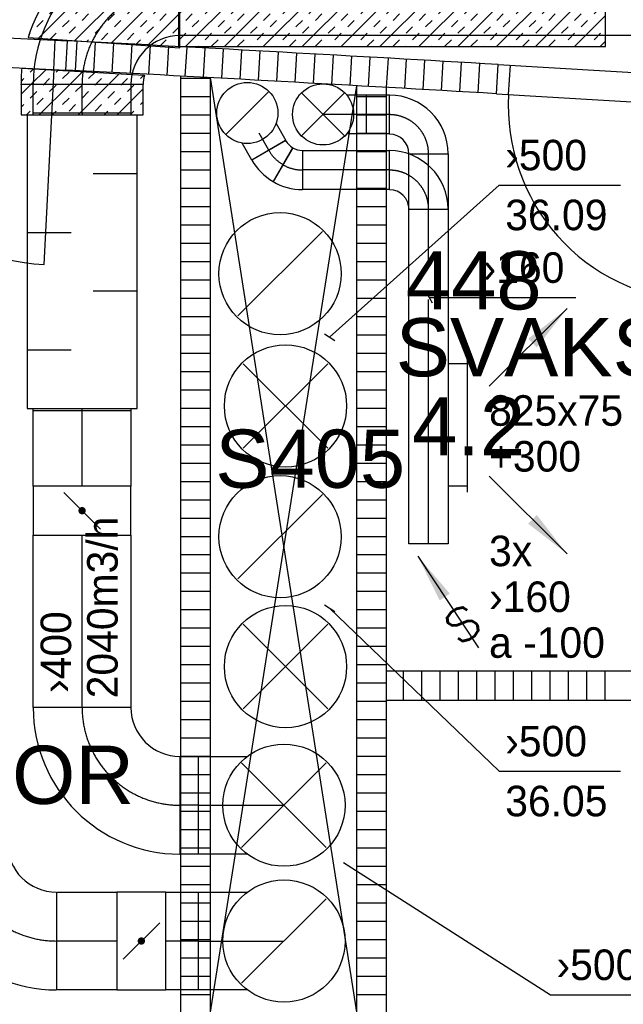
# Model space of a CAD drawing. Header units: millimetres. Extents: x 0 to 83130, y 0 to 53088.
# Tile 40 of 105: x 39705 to 42175, y 7985 to 12015. Entities that reach past the tile are written whole.
import ezdxf
from ezdxf.enums import TextEntityAlignment as Align

# ---------------------------------------------------------------- set-up
doc = ezdxf.new("R2010")
doc.units = ezdxf.units.MM
doc.header["$LTSCALE"] = 50
doc.header["$MEASUREMENT"] = 0
doc.header["$PDMODE"] = 1
doc.linetypes.add('2V-CENT', pattern=[23, 20, -1.5, 0, -1.5])
doc.layers.get('0').update_dxf_attribs({"linetype": 'CONTINUOUS'})
for name, color, linetype in [('20604A200D001$0$832 Rominfo', 7, 'CONTINUOUS'), ('20604A200D001$0$A24-HEL1', 251, 'CONTINUOUS'), ('20604A200D001$0$A24-HEL2', 251, 'CONTINUOUS'), ('20604A200D001$0$A24-SKR1', 251, 'CONTINUOUS'), ('V060-', 3, 'CONTINUOUS'), ('V061-', 1, 'CONTINUOUS'), ('V070-', 3, 'CONTINUOUS'), ('V071-', 1, 'CONTINUOUS'), ('xref', 7, 'CONTINUOUS')]:
    doc.layers.add(name, color=color, linetype=linetype)
doc.styles.add('20604A200D001$0$Arial', font='arial.ttf', dxfattribs={"height": 238.125})
doc.styles.add('FISO', font='fiso')
doc.styles.add('ISO', font='ISO')
doc.styles.add('SIMPLEX', font='SIMPLEX')

# ---------------------------------------------------------------- blocks, each defined once
blk = doc.blocks.new('C90', base_point=(16233, 22618))
at = {"color": 0, "linetype": 'ByBlock'}
blk.add_circle((16233, 22618), 0.5, dxfattribs=at)
blk = doc.blocks.new('FLC90', base_point=(0, 5))
at = {"color": 1}
blk.add_line((-0.3462, 4.6538), (0.3462, 5.3462), dxfattribs=at)
blk = doc.blocks.new('TLC90', base_point=(0, 4))
at = {"color": 1}
for p, q in [((-0.3462, 4.3462), (0.3462, 3.6538)), ((-0.3462, 3.6538), (0.3462, 4.3462))]:
    blk.add_line(p, q, dxfattribs=at)
blk = doc.blocks.new('CBOJ90_PB', base_point=(86107, 31352))
at = {"color": 0, "linetype": 'ByBlock'}
blk.add_arc((86106, 31353), 1, 270, 360, dxfattribs=at)
blk = doc.blocks.new('KBOJ90_PB', base_point=(86107, 31352))
at = {"color": 0, "linetype": 'ByBlock'}
for p, q in [((86106.5, 31353), (86107.5, 31353)), ((86106, 31352.5), (86106, 31351.5))]:
    blk.add_line(p, q, dxfattribs=at)
for radius in [1.5, 0.5]:
    blk.add_arc((86106, 31353), radius, 270, 360, dxfattribs=at)
blk = doc.blocks.new('3BOJ90_PB', base_point=(86107, 31352))
for p in [(86107, 31353), (86106, 31352)]:
    blk.add_point(p)
at = {"color": 1, "linetype": '2V-CENT'}
blk.add_blockref('CBOJ90_PB', (86107, 31352), dxfattribs=at)
at = {"color": 0, "linetype": 'ByBlock'}
blk.add_blockref('KBOJ90_PB', (86107, 31352), dxfattribs=at)
at = {"style": 'ISO', "flags": 3}
blk.add_attdef('0', (86107, 31352), '', height=1, dxfattribs=at)
blk = doc.blocks.new('CTXK_A', base_point=(16255, 22602.5))
at = {"color": 0, "linetype": 'ByBlock'}
blk.add_line((16255.5, 22602.5), (16255, 22602.5), dxfattribs=at)
blk = doc.blocks.new('KTXK_A', base_point=(16255, 22602.5))
at = {"color": 0, "linetype": 'ByBlock'}
for p, q in [((16255, 22603), (16255.5, 22603)), ((16255.5, 22603), (16255.5, 22602)), ((16255.5, 22602), (16255, 22602))]:
    blk.add_line(p, q, dxfattribs=at)
blk = doc.blocks.new('3TXK_A', base_point=(16255, 22602.5))
blk.add_point((16255.5, 22602.5))
at = {"color": 0, "linetype": 'ByBlock'}
blk.add_blockref('KTXK_A', (16255, 22602.5), dxfattribs=at)
at = {"color": 1, "linetype": '2V-CENT'}
blk.add_blockref('CTXK_A', (16255, 22602.5), dxfattribs=at)
at = {"style": 'ISO', "flags": 3}
blk.add_attdef('0', (16255, 22602.5), '', height=1, dxfattribs=at)
blk = doc.blocks.new('CTK_S', base_point=(16255, 22600))
at = {"color": 0, "linetype": 'ByBlock'}
blk.add_line((16255.5, 22600), (16255, 22600), dxfattribs=at)
blk = doc.blocks.new('KTK_S', base_point=(16255, 22600))
at = {"color": 0, "linetype": 'ByBlock'}
blk.add_circle((16255, 22600), 0.5, dxfattribs=at)
blk = doc.blocks.new('3TK_S', base_point=(16255, 22600))
at = {"color": 0, "linetype": 'ByBlock'}
blk.add_blockref('KTK_S', (16255, 22600), dxfattribs=at)
at = {"color": 1, "linetype": '2V-CENT'}
blk.add_blockref('CTK_S', (16255, 22600), dxfattribs=at)
at = {"style": 'ISO', "flags": 3}
blk.add_attdef('0', (16255, 22600), '', height=1, dxfattribs=at)
blk = doc.blocks.new('V420', base_point=(455, 404.5))
blk.add_line((455, 404.5), (464, 404.5))
blk.add_solid([(455, 404.5), (459, 405), (459, 404)])
blk = doc.blocks.new('V421', base_point=(455.5, 404.5))
at = {"rotation": 180}
blk.add_blockref('V420', (464.5, 404.5), dxfattribs=at)
blk = doc.blocks.new('V422', base_point=(16230, 22585))
blk.add_blockref('V420', (16230, 22585))
at = {"style": 'SIMPLEX'}
blk.add_text('s', height=4, rotation=90, dxfattribs=at).set_placement((16238, 22585), align=Align.CENTER)
blk = doc.blocks.new('KSP_P', base_point=(16239.5, 22597.5))
at = {"color": 0, "linetype": 'ByBlock'}
for p, q in [((16240, 22598), (16239, 22598)), ((16239, 22598), (16239, 22597)), ((16240, 22597), (16240, 22598)), ((16239, 22597), (16240, 22597))]:
    blk.add_line(p, q, dxfattribs=at)
blk = doc.blocks.new('2SP_P', base_point=(16239.5, 22597.5))
for p in [(16239, 22597.5), (16240, 22597.5)]:
    blk.add_point(p)
at = {"color": 0, "linetype": 'ByBlock'}
blk.add_blockref('KSP_P', (16239.5, 22597.5), dxfattribs=at)
at = {"style": 'SIMPLEX', "flags": 3}
blk.add_attdef('0', (16239.5, 22597.5), '', height=1, dxfattribs=at)
blk = doc.blocks.new('SPJALL', base_point=(16229, 22594))
at = {"color": 1}
blk.add_line((16228.625, 22593.625), (16229.375, 22594.375), dxfattribs=at)
at = {"color": 1, "const_width": 0.075}
blk.add_lwpolyline([(16229, 22594.0375, -1), (16229, 22593.9625, -1), (16229, 22594.0375, -1)], format="xyb", dxfattribs=at)
blk = doc.blocks.new('K1A', base_point=(16237, 22591.5))
at = {"color": 0, "linetype": 'ByBlock'}
blk.add_line((16237, 22592), (16237, 22591), dxfattribs=at)
blk = doc.blocks.new('21A', base_point=(16237, 22591.5))
blk.add_point((16237, 22591.5))
at = {"color": 0, "linetype": 'ByBlock'}
blk.add_blockref('K1A', (16237, 22591.5), dxfattribs=at)
at = {"style": 'SIMPLEX', "flags": 3}
blk.add_attdef('0', (16237, 22591.5), '', height=1, dxfattribs=at)
blk = doc.blocks.new('LD_P')
for p, q in [((-0.5, 0.5), (-0.5, -0.5)), ((0.5, 0.5), (-0.5, 0.5)), ((0.5, -0.5), (0.5, 0.5)), ((-0.5, -0.5), (0.5, -0.5))]:
    blk.add_line(p, q)
at = {"color": 1}
for p, q in [((-0.3, 0.5), (-0.3, 0.1)), ((0.1, 0.5), (0.1, 0.1)), ((-0.1, -0.5), (-0.1, -0.1)), ((0.3, -0.5), (0.3, -0.1))]:
    blk.add_line(p, q, dxfattribs=at)
blk = doc.blocks.new('C3A', base_point=(16246, 22590.5))
at = {"color": 0, "linetype": 'ByBlock'}
blk.add_line((16247, 22590.5), (16246, 22590.5), dxfattribs=at)
blk = doc.blocks.new('K3A', base_point=(16246, 22590.5))
at = {"color": 0, "linetype": 'ByBlock'}
for p, q in [((16246, 22591), (16247, 22591)), ((16247, 22591), (16247, 22590)), ((16247, 22590), (16246, 22590))]:
    blk.add_line(p, q, dxfattribs=at)
blk = doc.blocks.new('33A', base_point=(16246, 22590.5))
blk.add_point((16247, 22590.5))
at = {"color": 0, "linetype": 'ByBlock'}
blk.add_blockref('K3A', (16246, 22590.5), dxfattribs=at)
at = {"color": 1, "linetype": '2V-CENT'}
blk.add_blockref('C3A', (16246, 22590.5), dxfattribs=at)
at = {"style": 'SIMPLEX', "flags": 3}
blk.add_attdef('0', (16246, 22590.5), '', height=1, dxfattribs=at)
blk = doc.blocks.new('CBOJ30_P', base_point=(16231.268, 22619))
at = {"color": 0, "linetype": 'ByBlock'}
blk.add_arc((16231, 22620), 1, 270, 300, dxfattribs=at)
blk = doc.blocks.new('KBOJ30_P', base_point=(16231.268, 22619))
at = {"color": 0, "linetype": 'ByBlock'}
for p, q in [((16231.25, 22619.567), (16231.75, 22618.701)), ((16231, 22619.5), (16231, 22618.5))]:
    blk.add_line(p, q, dxfattribs=at)
for radius in [0.5, 1.5]:
    blk.add_arc((16231, 22620), radius, 270, 300, dxfattribs=at)
blk = doc.blocks.new('3BOJ30_P', base_point=(16231.268, 22619))
for p in [(16231.5, 22619.134), (16231, 22619)]:
    blk.add_point(p)
at = {"color": 0, "linetype": 'ByBlock'}
blk.add_blockref('KBOJ30_P', (16231.268, 22619), dxfattribs=at)
at = {"color": 1, "linetype": '2V-CENT'}
blk.add_blockref('CBOJ30_P', (16231.268, 22619), dxfattribs=at)
at = {"style": 'ISO', "flags": 3}
blk.add_attdef('0', (16231.268, 22619), '', height=1, dxfattribs=at)
blk = doc.blocks.new('*X202')
at = {"color": 0}
for p, q in [((39781.7, 11939.4), (40228.1, 12385.8)), ((40252.1, 12356.7), (40278.6, 12383.2)), ((40331.6, 12383.2), (40347.7, 12399.3)), ((39930.5, 11929.1), (40360.6, 12359.2)), ((40146, 12356.7), (40155.6, 12366.3)), ((40278.6, 12330.2), (40305.1, 12356.7)), ((40013.4, 12277.1), (40039.9, 12303.7)), ((40093, 12303.7), (40119.5, 12330.2)), ((40199, 12303.7), (40225.5, 12330.2)), ((40225.5, 12277.1), (40252.1, 12303.7)), ((40331.6, 12277.1), (40358.1, 12303.7)), ((40039.9, 12250.6), (40066.4, 12277.1)), ((40146, 12250.6), (40172.5, 12277.1)), ((40358.1, 12250.6), (40360.6, 12253.1)), ((39960.4, 12224.1), (39986.9, 12250.6)), ((39986.9, 12197.6), (40013.4, 12224.1)), ((40093, 12197.6), (40119.5, 12224.1)), ((40172.5, 12224.1), (40199, 12250.6)), ((40278.6, 12224.1), (40305.1, 12250.6)), ((40305.1, 12197.6), (40331.6, 12224.1)), ((39907.3, 12171.1), (39933.9, 12197.6)), ((39933.9, 12144.6), (39960.4, 12171.1)), ((40039.9, 12144.6), (40066.4, 12171.1)), ((40079.4, 11918.8), (40360.6, 12200.1)), ((40119.5, 12171.1), (40146, 12197.6)), ((40225.5, 12171.1), (40252.1, 12197.6)), ((40252.1, 12144.6), (40278.6, 12171.1)), ((39854.3, 12118), (39880.8, 12144.6)), ((40066.4, 12118), (40093, 12144.6)), ((40172.5, 12118), (40199, 12144.6)), ((40358.1, 12144.6), (40360.6, 12147)), ((39801.3, 12065), (39827.8, 12091.5)), ((39880.8, 12091.5), (39907.3, 12118)), ((39986.9, 12091.5), (40013.4, 12118)), ((40013.4, 12065), (40039.9, 12091.5)), ((40119.5, 12065), (40146, 12091.5)), ((40199, 12091.5), (40225.5, 12118)), ((40305.1, 12091.5), (40331.6, 12118)), ((40331.6, 12065), (40358.1, 12091.5)), ((39827.8, 12038.5), (39854.3, 12065)), ((39933.9, 12038.5), (39960.4, 12065)), ((40146, 12038.5), (40172.5, 12065)), ((40252.1, 12038.5), (40278.6, 12065)), ((39774.8, 11985.5), (39801.3, 12012)), ((39880.8, 11985.5), (39907.3, 12012)), ((39960.4, 12012), (39986.9, 12038.5)), ((40066.4, 12012), (40093, 12038.5)), ((40093, 11985.5), (40119.5, 12012)), ((40199, 11985.5), (40225.5, 12012)), ((40228.2, 11908.6), (40360.6, 12041)), ((40278.6, 12012), (40305.1, 12038.5)), ((39907.3, 11958.9), (39933.9, 11985.5)), ((40013.4, 11958.9), (40039.9, 11985.5)), ((40225.5, 11958.9), (40252.1, 11985.5)), ((40331.6, 11958.9), (40358.1, 11985.5)), ((39743.8, 11954.5), (39748.2, 11958.9)), ((39831.3, 11935.9), (39854.3, 11958.9)), ((39980.1, 11925.7), (39986.9, 11932.4)), ((40039.9, 11932.4), (40066.4, 11958.9)), ((40146, 11932.4), (40172.5, 11958.9)), ((40178.6, 11912), (40199, 11932.4)), ((40278.6, 11905.9), (40305.1, 11932.4)), ((40358.1, 11932.4), (40360.6, 11934.9)), ((40327.4, 11901.7), (40331.6, 11905.9))]:
    blk.add_line(p, q, dxfattribs=at)
blk = doc.blocks.new('*X203')
at = {"color": 0}
for p, q in [((39748.2, 11799.8), (39761.4, 11813)), ((39750.9, 11749.5), (39811.6, 11810.1)), ((39710.7, 11762.3), (39721.7, 11773.3)), ((39803.9, 11749.5), (39827.8, 11773.3)), ((39854.3, 11799.8), (39861.8, 11807.3)), ((39880.8, 11773.3), (39907.3, 11799.8)), ((39910, 11749.5), (39962.2, 11801.6)), ((39986.9, 11773.3), (40012.4, 11798.8)), ((40016, 11749.5), (40039.9, 11773.3)), ((40069.1, 11749.5), (40112.8, 11793.1)), ((40122.1, 11749.5), (40146, 11773.3)), ((40199, 11773.3), (40213.2, 11787.5))]:
    blk.add_line(p, q, dxfattribs=at)
blk = doc.blocks.new('*X204')
at = {"color": 0}
for p, q in [((39710.7, 11709.3), (39750.9, 11749.5)), ((39785.6, 11625.1), (39910, 11749.5)), ((39801.3, 11746.8), (39803.9, 11749.5)), ((39827.8, 11720.3), (39854.3, 11746.8)), ((39933.9, 11720.3), (39960.4, 11746.8)), ((39944.7, 11625.1), (40069.1, 11749.5)), ((40013.4, 11746.8), (40016, 11749.5)), ((40103.8, 11625.1), (40210.6, 11731.9)), ((40119.5, 11746.8), (40122.1, 11749.5)), ((40146, 11720.3), (40172.5, 11746.8)), ((39748.2, 11693.8), (39774.8, 11720.3)), ((39774.8, 11667.3), (39801.3, 11693.8)), ((39880.8, 11667.3), (39907.3, 11693.8)), ((39960.4, 11693.8), (39986.9, 11720.3)), ((40066.4, 11693.8), (40093, 11720.3)), ((40093, 11667.3), (40119.5, 11693.8)), ((39710.7, 11656.3), (39721.7, 11667.3)), ((39907.3, 11640.7), (39933.9, 11667.3)), ((40013.4, 11640.7), (40039.9, 11667.3)), ((40199, 11667.3), (40210.6, 11678.8)), ((39732.6, 11625.1), (39748.2, 11640.7)), ((39838.7, 11625.1), (39854.3, 11640.7)), ((40050.8, 11625.1), (40066.4, 11640.7)), ((40156.9, 11625.1), (40172.5, 11640.7))]:
    blk.add_line(p, q, dxfattribs=at)
blk = doc.blocks.new('*X205')
at = {"color": 0}
for p, q in [((40355.4, 12035.7), (40713.7, 12394)), ((40355.4, 12194.8), (40554.6, 12394)), ((40355.4, 12353.9), (40395.5, 12394)), ((40383.6, 11904.9), (40872.8, 12394)), ((40437.7, 12383.2), (40448.5, 12394)), ((40464.2, 12356.7), (40490.7, 12383.2)), ((40542.7, 11904.9), (41031.9, 12394)), ((40570.3, 12356.7), (40596.8, 12383.2)), ((40649.8, 12383.2), (40660.6, 12394)), ((40701.8, 11904.9), (41191, 12394)), ((40755.9, 12383.2), (40766.7, 12394)), ((40782.4, 12356.7), (40808.9, 12383.2)), ((40860.9, 11904.9), (41350.1, 12394)), ((40888.4, 12356.7), (40915, 12383.2)), ((40968, 12383.2), (40978.8, 12394)), ((41020, 11904.9), (41509.2, 12394)), ((41074.1, 12383.2), (41084.9, 12394)), ((41100.6, 12356.7), (41127.1, 12383.2)), ((41179.1, 11904.9), (41668.3, 12394)), ((41206.6, 12356.7), (41233.2, 12383.2)), ((41286.2, 12383.2), (41297, 12394)), ((41338.2, 11904.9), (41827.4, 12394)), ((41392.3, 12383.2), (41403.1, 12394)), ((41418.8, 12356.7), (41445.3, 12383.2)), ((41497.3, 11904.9), (41986.4, 12394)), ((41524.8, 12356.7), (41551.4, 12383.2)), ((41604.4, 12383.2), (41615.2, 12394)), ((41710.5, 12383.2), (41721.3, 12394)), ((41737, 12356.7), (41763.5, 12383.2)), ((41843, 12356.7), (41869.6, 12383.2)), ((41922.6, 12383.2), (41933.4, 12394)), ((42028.7, 12383.2), (42039.5, 12394)), ((42055.2, 12356.7), (42081.7, 12383.2)), ((40384.6, 12330.2), (40411.2, 12356.7)), ((40596.8, 12330.2), (40623.3, 12356.7)), ((40702.8, 12330.2), (40729.4, 12356.7)), ((40915, 12330.2), (40941.5, 12356.7)), ((41021, 12330.2), (41047.5, 12356.7)), ((41233.2, 12330.2), (41259.7, 12356.7)), ((41339.2, 12330.2), (41365.7, 12356.7)), ((41551.4, 12330.2), (41577.9, 12356.7)), ((41656.4, 11904.9), (42102.1, 12350.6)), ((41657.4, 12330.2), (41683.9, 12356.7)), ((41869.6, 12330.2), (41896.1, 12356.7)), ((41975.6, 12330.2), (42002.1, 12356.7)), ((40355.4, 12300.9), (40358.1, 12303.7)), ((40411.2, 12303.7), (40437.7, 12330.2)), ((40517.2, 12303.7), (40543.7, 12330.2)), ((40543.7, 12277.1), (40570.3, 12303.7)), ((40649.8, 12277.1), (40676.3, 12303.7)), ((40729.4, 12303.7), (40755.9, 12330.2)), ((40835.4, 12303.7), (40861.9, 12330.2)), ((40861.9, 12277.1), (40888.4, 12303.7)), ((40968, 12277.1), (40994.5, 12303.7)), ((41047.5, 12303.7), (41074.1, 12330.2)), ((41153.6, 12303.7), (41180.1, 12330.2)), ((41180.1, 12277.1), (41206.6, 12303.7)), ((41286.2, 12277.1), (41312.7, 12303.7)), ((41365.7, 12303.7), (41392.3, 12330.2)), ((41471.8, 12303.7), (41498.3, 12330.2)), ((41498.3, 12277.1), (41524.8, 12303.7)), ((41604.4, 12277.1), (41630.9, 12303.7)), ((41683.9, 12303.7), (41710.5, 12330.2)), ((41790, 12303.7), (41816.5, 12330.2)), ((41816.5, 12277.1), (41843, 12303.7)), ((41922.6, 12277.1), (41949.1, 12303.7)), ((42002.1, 12303.7), (42028.7, 12330.2)), ((40358.1, 12250.6), (40384.6, 12277.1)), ((40464.2, 12250.6), (40490.7, 12277.1)), ((40676.3, 12250.6), (40702.8, 12277.1)), ((40782.4, 12250.6), (40808.9, 12277.1)), ((40994.5, 12250.6), (41021, 12277.1)), ((41100.6, 12250.6), (41127.1, 12277.1)), ((41312.7, 12250.6), (41339.2, 12277.1)), ((41418.8, 12250.6), (41445.3, 12277.1)), ((41630.9, 12250.6), (41657.4, 12277.1)), ((41737, 12250.6), (41763.5, 12277.1)), ((41949.1, 12250.6), (41975.6, 12277.1)), ((42055.2, 12250.6), (42081.7, 12277.1)), ((40411.2, 12197.6), (40437.7, 12224.1)), ((40490.7, 12224.1), (40517.2, 12250.6)), ((40596.8, 12224.1), (40623.3, 12250.6)), ((40623.3, 12197.6), (40649.8, 12224.1)), ((40729.4, 12197.6), (40755.9, 12224.1)), ((40808.9, 12224.1), (40835.4, 12250.6)), ((40915, 12224.1), (40941.5, 12250.6)), ((40941.5, 12197.6), (40968, 12224.1)), ((41047.5, 12197.6), (41074.1, 12224.1)), ((41127.1, 12224.1), (41153.6, 12250.6)), ((41233.2, 12224.1), (41259.7, 12250.6)), ((41259.7, 12197.6), (41286.2, 12224.1)), ((41365.7, 12197.6), (41392.3, 12224.1)), ((41445.3, 12224.1), (41471.8, 12250.6)), ((41551.4, 12224.1), (41577.9, 12250.6)), ((41577.9, 12197.6), (41604.4, 12224.1)), ((41683.9, 12197.6), (41710.5, 12224.1)), ((41763.5, 12224.1), (41790, 12250.6)), ((41869.6, 12224.1), (41896.1, 12250.6)), ((41896.1, 12197.6), (41922.6, 12224.1)), ((42002.1, 12197.6), (42028.7, 12224.1)), ((42081.7, 12224.1), (42102.1, 12244.5)), ((40358.1, 12144.6), (40384.6, 12171.1)), ((40437.7, 12171.1), (40464.2, 12197.6)), ((40543.7, 12171.1), (40570.3, 12197.6)), ((40570.3, 12144.6), (40596.8, 12171.1)), ((40676.3, 12144.6), (40702.8, 12171.1)), ((40755.9, 12171.1), (40782.4, 12197.6)), ((40861.9, 12171.1), (40888.4, 12197.6)), ((40888.4, 12144.6), (40915, 12171.1)), ((40994.5, 12144.6), (41021, 12171.1)), ((41074.1, 12171.1), (41100.6, 12197.6)), ((41180.1, 12171.1), (41206.6, 12197.6)), ((41206.6, 12144.6), (41233.2, 12171.1)), ((41312.7, 12144.6), (41339.2, 12171.1)), ((41392.3, 12171.1), (41418.8, 12197.6)), ((41498.3, 12171.1), (41524.8, 12197.6)), ((41524.8, 12144.6), (41551.4, 12171.1)), ((41630.9, 12144.6), (41657.4, 12171.1)), ((41710.5, 12171.1), (41737, 12197.6)), ((41815.5, 11904.9), (42102.1, 12191.5)), ((41816.5, 12171.1), (41843, 12197.6)), ((41843, 12144.6), (41869.6, 12171.1)), ((41949.1, 12144.6), (41975.6, 12171.1)), ((42028.7, 12171.1), (42055.2, 12197.6)), ((40384.6, 12118), (40411.2, 12144.6)), ((40490.7, 12118), (40517.2, 12144.6)), ((40702.8, 12118), (40729.4, 12144.6)), ((40808.9, 12118), (40835.4, 12144.6)), ((41021, 12118), (41047.5, 12144.6)), ((41127.1, 12118), (41153.6, 12144.6)), ((41339.2, 12118), (41365.7, 12144.6)), ((41445.3, 12118), (41471.8, 12144.6)), ((41657.4, 12118), (41683.9, 12144.6)), ((41763.5, 12118), (41790, 12144.6)), ((41975.6, 12118), (42002.1, 12144.6)), ((42081.7, 12118), (42102.1, 12138.4)), ((40355.4, 12088.8), (40358.1, 12091.5)), ((40437.7, 12065), (40464.2, 12091.5)), ((40517.2, 12091.5), (40543.7, 12118)), ((40623.3, 12091.5), (40649.8, 12118)), ((40649.8, 12065), (40676.3, 12091.5)), ((40755.9, 12065), (40782.4, 12091.5)), ((40835.4, 12091.5), (40861.9, 12118)), ((40941.5, 12091.5), (40968, 12118)), ((40968, 12065), (40994.5, 12091.5)), ((41074.1, 12065), (41100.6, 12091.5)), ((41153.6, 12091.5), (41180.1, 12118)), ((41259.7, 12091.5), (41286.2, 12118)), ((41286.2, 12065), (41312.7, 12091.5)), ((41392.3, 12065), (41418.8, 12091.5)), ((41471.8, 12091.5), (41498.3, 12118)), ((41577.9, 12091.5), (41604.4, 12118)), ((41604.4, 12065), (41630.9, 12091.5)), ((41710.5, 12065), (41737, 12091.5)), ((41790, 12091.5), (41816.5, 12118)), ((41896.1, 12091.5), (41922.6, 12118)), ((41922.6, 12065), (41949.1, 12091.5)), ((42028.7, 12065), (42055.2, 12091.5)), ((40464.2, 12038.5), (40490.7, 12065)), ((40570.3, 12038.5), (40596.8, 12065)), ((40782.4, 12038.5), (40808.9, 12065)), ((40888.4, 12038.5), (40915, 12065)), ((41100.6, 12038.5), (41127.1, 12065)), ((41206.6, 12038.5), (41233.2, 12065)), ((41418.8, 12038.5), (41445.3, 12065)), ((41524.8, 12038.5), (41551.4, 12065)), ((41737, 12038.5), (41763.5, 12065)), ((41843, 12038.5), (41869.6, 12065)), ((42055.2, 12038.5), (42081.7, 12065)), ((40384.6, 12012), (40411.2, 12038.5)), ((40411.2, 11985.5), (40437.7, 12012)), ((40517.2, 11985.5), (40543.7, 12012)), ((40596.8, 12012), (40623.3, 12038.5)), ((40702.8, 12012), (40729.4, 12038.5)), ((40729.4, 11985.5), (40755.9, 12012)), ((40835.4, 11985.5), (40861.9, 12012)), ((40915, 12012), (40941.5, 12038.5)), ((41021, 12012), (41047.5, 12038.5)), ((41047.5, 11985.5), (41074.1, 12012)), ((41153.6, 11985.5), (41180.1, 12012)), ((41233.2, 12012), (41259.7, 12038.5)), ((41339.2, 12012), (41365.7, 12038.5)), ((41365.7, 11985.5), (41392.3, 12012)), ((41471.8, 11985.5), (41498.3, 12012)), ((41551.4, 12012), (41577.9, 12038.5)), ((41657.4, 12012), (41683.9, 12038.5)), ((41683.9, 11985.5), (41710.5, 12012)), ((41790, 11985.5), (41816.5, 12012)), ((41869.6, 12012), (41896.1, 12038.5)), ((41974.6, 11904.9), (42102.1, 12032.4)), ((41975.6, 12012), (42002.1, 12038.5)), ((42002.1, 11985.5), (42028.7, 12012)), ((40355.4, 11982.7), (40358.1, 11985.5)), ((40543.7, 11958.9), (40570.3, 11985.5)), ((40649.8, 11958.9), (40676.3, 11985.5)), ((40861.9, 11958.9), (40888.4, 11985.5)), ((40968, 11958.9), (40994.5, 11985.5)), ((41180.1, 11958.9), (41206.6, 11985.5)), ((41286.2, 11958.9), (41312.7, 11985.5)), ((41498.3, 11958.9), (41524.8, 11985.5)), ((41604.4, 11958.9), (41630.9, 11985.5)), ((41816.5, 11958.9), (41843, 11985.5)), ((41922.6, 11958.9), (41949.1, 11985.5)), ((40358.1, 11932.4), (40384.6, 11958.9)), ((40464.2, 11932.4), (40490.7, 11958.9)), ((40490.7, 11905.9), (40517.2, 11932.4)), ((40596.8, 11905.9), (40623.3, 11932.4)), ((40676.3, 11932.4), (40702.8, 11958.9)), ((40782.4, 11932.4), (40808.9, 11958.9)), ((40808.9, 11905.9), (40835.4, 11932.4)), ((40915, 11905.9), (40941.5, 11932.4)), ((40994.5, 11932.4), (41021, 11958.9)), ((41100.6, 11932.4), (41127.1, 11958.9)), ((41127.1, 11905.9), (41153.6, 11932.4)), ((41233.2, 11905.9), (41259.7, 11932.4)), ((41312.7, 11932.4), (41339.2, 11958.9)), ((41418.8, 11932.4), (41445.3, 11958.9)), ((41445.3, 11905.9), (41471.8, 11932.4)), ((41551.4, 11905.9), (41577.9, 11932.4)), ((41630.9, 11932.4), (41657.4, 11958.9)), ((41737, 11932.4), (41763.5, 11958.9)), ((41763.5, 11905.9), (41790, 11932.4)), ((41869.6, 11905.9), (41896.1, 11932.4)), ((41949.1, 11932.4), (41975.6, 11958.9)), ((42055.2, 11932.4), (42081.7, 11958.9)), ((40436.7, 11904.9), (40437.7, 11905.9)), ((40648.8, 11904.9), (40649.8, 11905.9)), ((40754.9, 11904.9), (40755.9, 11905.9)), ((40967, 11904.9), (40968, 11905.9)), ((41073.1, 11904.9), (41074.1, 11905.9)), ((41285.2, 11904.9), (41286.2, 11905.9)), ((41391.3, 11904.9), (41392.3, 11905.9)), ((41603.4, 11904.9), (41604.4, 11905.9)), ((41709.5, 11904.9), (41710.5, 11905.9)), ((41921.6, 11904.9), (41922.6, 11905.9)), ((42027.6, 11904.9), (42028.7, 11905.9)), ((42081.7, 11905.9), (42102.1, 11926.3))]:
    blk.add_line(p, q, dxfattribs=at)
blk = doc.blocks.new('20604A200D001')
at = {"layer": '20604A200D001$0$A24-HEL1', "color": 7}
for points in [[(54471.4, 9642.9), (55370.2, 9597.8)], [(55314.3, 9480.5), (55320.3, 9600.3)], [(54465.4, 9523.1), (55364.2, 9478)], [(55314.3, 9480.5), (55274.2, 8681.5)], [(57132.6, 9500.8), (58030.9, 9446.9)], [(57175.3, 9378), (57182.5, 9497.8)], [(55954.5, 9446.8), (56554.5, 5613.7)], [(55954.5, 5613.7), (56554.5, 9413.7)], [(57125.4, 9381), (58023.8, 9327.1)]]:
    blk.add_lwpolyline(points, dxfattribs=at)
for centre, start, end in [((55314.3, 9480.5), 177.13, 267.1298), ((57973.9, 9330.1), 176.5674, 266.5676)]:
    blk.add_arc(centre, 800, start, end, dxfattribs=at)
at = {"layer": '20604A200D001$0$A24-HEL2', "color": 7}
for points in [[(55364.2, 9478), (55370.4, 9597.8)], [(57125.4, 9381), (57132.4, 9500.8)], [(55834.5, 5493.7), (55834.5, 9453.2)], [(55954.5, 9446.8), (55954.5, 5613.7)], [(56554.5, 4443), (56554.5, 9413.7)], [(56674.5, 9406.9), (56674.5, 4443)], [(58474.5, 7018), (56674.5, 7018)], [(58594.5, 6898), (56674.5, 6898)]]:
    blk.add_lwpolyline(points, dxfattribs=at)
for centre, radius, start, end in [((41330.9, -261451.5), 271412.7, 86.662383, 87.034894), ((41332.5, -261421.9), 271263.1, 86.662365, 87.034916)]:
    blk.add_arc(centre, radius, start, end, dxfattribs=at)
at = {"layer": '20604A200D001$0$A24-SKR1', "color": 7}
for points in [[(55403, 9476), (55410, 9595.8)], [(55477.9, 9472.1), (55484.9, 9591.9)], [(55552.8, 9468.2), (55559.8, 9588)], [(55627.7, 9464.2), (55634.7, 9584)], [(55702.6, 9460.3), (55709.6, 9580.1)], [(55777.5, 9456.3), (55784.5, 9576.1)], [(55852.4, 9452.3), (55859.4, 9572.1)], [(55927.3, 9448.2), (55934.2, 9568)], [(56002.1, 9444.2), (56009.1, 9564)], [(56077, 9440.1), (56084, 9559.9)], [(56151.9, 9436), (56158.9, 9555.8)], [(56226.8, 9431.9), (56233.8, 9551.7)], [(56301.7, 9427.8), (56308.7, 9547.6)], [(56376.6, 9423.7), (56383.6, 9543.5)], [(56451.5, 9419.5), (56458.5, 9539.3)], [(56526.4, 9415.3), (56533.3, 9535.1)], [(56601.2, 9411.1), (56608.2, 9530.9)], [(56676.1, 9406.9), (56683.1, 9526.6)], [(56751, 9402.6), (56758, 9522.4)], [(56825.9, 9398.3), (56832.9, 9518.1)], [(56900.8, 9394), (56907.7, 9513.8)], [(56975.6, 9389.7), (56982.6, 9509.5)], [(57050.5, 9385.4), (57057.5, 9505.2)], [(55834.5, 9444.4), (55954.5, 9444.4)], [(55834.5, 9369.4), (55954.5, 9369.4)], [(56554.5, 9369.4), (56674.5, 9369.4)], [(55834.5, 9294.4), (55954.5, 9294.4)], [(56554.5, 9294.4), (56674.5, 9294.4)], [(55834.5, 9219.4), (55954.5, 9219.4)], [(56554.5, 9219.4), (56674.5, 9219.4)], [(55834.5, 9144.4), (55954.5, 9144.4)], [(56554.5, 9144.4), (56674.5, 9144.4)], [(55834.5, 9069.4), (55954.5, 9069.4)], [(56554.5, 9069.4), (56674.5, 9069.4)], [(55834.5, 8994.4), (55954.5, 8994.4)], [(56554.5, 8994.4), (56674.5, 8994.4)], [(55834.5, 8919.4), (55954.5, 8919.4)], [(56554.5, 8919.4), (56674.5, 8919.4)], [(55834.5, 8844.4), (55954.5, 8844.4)], [(56554.5, 8844.4), (56674.5, 8844.4)], [(55834.5, 8769.4), (55954.5, 8769.4)], [(56554.5, 8769.4), (56674.5, 8769.4)], [(55834.5, 8694.4), (55954.5, 8694.4)], [(56554.5, 8694.4), (56674.5, 8694.4)], [(55834.5, 8619.4), (55954.5, 8619.4)], [(56554.5, 8619.4), (56674.5, 8619.4)], [(55834.5, 8544.4), (55954.5, 8544.4)], [(56554.5, 8544.4), (56674.5, 8544.4)], [(55834.5, 8469.4), (55954.5, 8469.4)], [(56554.5, 8469.4), (56674.5, 8469.4)], [(55834.5, 8394.4), (55954.5, 8394.4)], [(56554.5, 8394.4), (56674.5, 8394.4)], [(55834.5, 8319.4), (55954.5, 8319.4)], [(56554.5, 8319.4), (56674.5, 8319.4)], [(55834.5, 8244.4), (55954.5, 8244.4)], [(56554.5, 8244.4), (56674.5, 8244.4)], [(55834.5, 8169.4), (55954.5, 8169.4)], [(56554.5, 8169.4), (56674.5, 8169.4)], [(55834.5, 8094.4), (55954.5, 8094.4)], [(56554.5, 8094.4), (56674.5, 8094.4)], [(55834.5, 8019.4), (55954.5, 8019.4)], [(56554.5, 8019.4), (56674.5, 8019.4)], [(55834.5, 7944.4), (55954.5, 7944.4)], [(56554.5, 7944.4), (56674.5, 7944.4)], [(55834.5, 7869.4), (55954.5, 7869.4)], [(56554.5, 7869.4), (56674.5, 7869.4)], [(55834.5, 7794.4), (55954.5, 7794.4)], [(56554.5, 7794.4), (56674.5, 7794.4)], [(55834.5, 7719.4), (55954.5, 7719.4)], [(56554.5, 7719.4), (56674.5, 7719.4)], [(55834.5, 7644.4), (55954.5, 7644.4)], [(56554.5, 7644.4), (56674.5, 7644.4)], [(55834.5, 7569.4), (55954.5, 7569.4)], [(56554.5, 7569.4), (56674.5, 7569.4)], [(55834.5, 7494.4), (55954.5, 7494.4)], [(56554.5, 7494.4), (56674.5, 7494.4)], [(55834.5, 7419.4), (55954.5, 7419.4)], [(56554.5, 7419.4), (56674.5, 7419.4)], [(55834.5, 7344.4), (55954.5, 7344.4)], [(56554.5, 7344.4), (56674.5, 7344.4)], [(55834.5, 7269.4), (55954.5, 7269.4)], [(56554.5, 7269.4), (56674.5, 7269.4)], [(55834.5, 7194.4), (55954.5, 7194.4)], [(56554.5, 7194.4), (56674.5, 7194.4)], [(55834.5, 7119.4), (55954.5, 7119.4)], [(56554.5, 7119.4), (56674.5, 7119.4)], [(55834.5, 7044.4), (55954.5, 7044.4)], [(56554.5, 7044.4), (56674.5, 7044.4)], [(56744.5, 6898), (56744.5, 7018)], [(56819.5, 6898), (56819.5, 7018)], [(56894.5, 6898), (56894.5, 7018)], [(56969.5, 6898), (56969.5, 7018)], [(57044.5, 6898), (57044.5, 7018)], [(57119.5, 6898), (57119.5, 7018)], [(57194.5, 6898), (57194.5, 7018)], [(57269.5, 6898), (57269.5, 7018)], [(57344.5, 6898), (57344.5, 7018)], [(57419.5, 6898), (57419.5, 7018)], [(57494.5, 6898), (57494.5, 7018)], [(57569.5, 6898), (57569.5, 7018)], [(55834.5, 6969.4), (55954.5, 6969.4)], [(56554.5, 6969.4), (56674.5, 6969.4)], [(55834.5, 6894.4), (55954.5, 6894.4)], [(56554.5, 6894.4), (56674.5, 6894.4)], [(55834.5, 6819.4), (55954.5, 6819.4)], [(56554.5, 6819.4), (56674.5, 6819.4)], [(55834.5, 6744.4), (55954.5, 6744.4)], [(56554.5, 6744.4), (56674.5, 6744.4)], [(55834.5, 6669.4), (55954.5, 6669.4)], [(56554.5, 6669.4), (56674.5, 6669.4)], [(55834.5, 6594.4), (55954.5, 6594.4)], [(56554.5, 6594.4), (56674.5, 6594.4)], [(55834.5, 6519.4), (55954.5, 6519.4)], [(56554.5, 6519.4), (56674.5, 6519.4)], [(55834.5, 6444.4), (55954.5, 6444.4)], [(56554.5, 6444.4), (56674.5, 6444.4)], [(55834.5, 6369.4), (55954.5, 6369.4)], [(56554.5, 6369.4), (56674.5, 6369.4)], [(55834.5, 6294.4), (55954.5, 6294.4)], [(56554.5, 6294.4), (56674.5, 6294.4)], [(55834.5, 6219.4), (55954.5, 6219.4)], [(56554.5, 6219.4), (56674.5, 6219.4)], [(55834.5, 6144.4), (55954.5, 6144.4)], [(56554.5, 6144.4), (56674.5, 6144.4)], [(55834.5, 6069.4), (55954.5, 6069.4)], [(56554.5, 6069.4), (56674.5, 6069.4)], [(55834.5, 5994.4), (55954.5, 5994.4)], [(56554.5, 5994.4), (56674.5, 5994.4)], [(55834.5, 5919.4), (55954.5, 5919.4)], [(56554.5, 5919.4), (56674.5, 5919.4)], [(55834.5, 5844.4), (55954.5, 5844.4)], [(56554.5, 5844.4), (56674.5, 5844.4)], [(55834.5, 5769.4), (55954.5, 5769.4)], [(56554.5, 5769.4), (56674.5, 5769.4)], [(55834.5, 5694.4), (55954.5, 5694.4)], [(56554.5, 5694.4), (56674.5, 5694.4)]]:
    blk.add_lwpolyline(points, dxfattribs=at)
at = {"layer": '20604A200D001$0$832 Rominfo', "color": 7, "style": '20604A200D001$0$Arial'}
for s, p in [('448', (56755, 8498.1)), ('SVAKSTRØM', (56713.3, 8224.3)), ('4.2', (56780.2, 7900.5)), ('S405', (55975, 7768.1)), ('KONTOR', (54219.6, 6474.2))]:
    blk.add_text(s, height=238.12, dxfattribs=at).set_placement(p)

msp = doc.modelspace()

# ---------------------------------------------------------------- linework, layer by layer
at = {"layer": 'V060-', "color": 1, "linetype": 'Continuous'}
for p, q in [((40360.6, 11899.46), (40360.6, 12399.46)), ((40210.6, 11749.46), (39710.6, 11749.46))]:
    msp.add_line(p, q, dxfattribs=at)
at = {"layer": 'V060-', "color": 1}
for p, q in [((39739.85, 11942.25), (40360.6, 11899.46)), ((39713.98, 11815.65), (40215.46, 11787.35))]:
    msp.add_line(p, q, dxfattribs=at)
at = {"layer": 'V060-', "linetype": 'Continuous'}
for p, q in [((42686.93, 11949.46), (40363.72, 11949.46)), ((39760.64, 11633.37), (39760.64, 11749.64)), ((40160.64, 11749.64), (40160.64, 11633.37)), ((41122.71, 11706.96), (41218.32, 11706.96)), ((41218.32, 11546.96), (41122.71, 11546.96)), ((40862, 11479.56), (41218.55, 11479.56)), ((41298, 9869.5), (41298, 11466)), ((41458, 11466), (41458, 9869.5)), ((41218.55, 11319.56), (40862, 11319.56)), ((41536.22, 10606.41), (41458.02, 10606.41)), ((39760.64, 10104.97), (39760.64, 10413.37)), ((40160.64, 10413.37), (40160.64, 10104.97)), ((41458, 10106.41), (41536.2, 10106.41)), ((39760.64, 9199.37), (39760.64, 9904.97)), ((40160.64, 9904.97), (40160.64, 9199.37)), ((40365.07, 8999.37), (40436.43, 8999.37)), ((40436.43, 8599.37), (40365.07, 8599.37)), ((39859.75, 8443.65), (40103, 8443.65)), ((40303, 8443.65), (40436.43, 8443.65)), ((40103, 8043.65), (39859.75, 8043.65)), ((40436.43, 8043.65), (40303, 8043.65))]:
    msp.add_line(p, q, dxfattribs=at)
at = {"layer": 'V060-', "color": 1, "linetype": '2V-CENT'}
for p, q in [((39960.64, 11633.37), (39960.64, 11749.64)), ((41218.32, 11626.96), (41122.71, 11626.96)), ((41378, 9869.5), (41378, 11466)), ((41218.55, 11399.56), (40862, 11399.56)), ((39960.64, 10104.97), (39960.64, 10413.37)), ((39960.64, 9199.37), (39960.64, 9904.97)), ((40436.43, 8799.37), (40365.07, 8799.37)), ((40103, 8243.65), (39859.75, 8243.65)), ((40436.43, 8243.65), (40303, 8243.65))]:
    msp.add_line(p, q, dxfattribs=at)
at = {"layer": 'V060-', "color": 6}
msp.add_line((41536.22, 10631.41), (41536.2, 10081.41), dxfattribs=at)
at = {"layer": 'V060-', "color": 1}
for points in [[(40355.37, 11904.9), (42102.08, 11904.9), (42102.08, 12394.03), (40355.37, 12394.03)], [(39710.73, 11625.12), (40210.6, 11625.12), (40210.6, 11749.46), (39710.73, 11749.46)]]:
    msp.add_lwpolyline(points, close=True, dxfattribs=at)
at = {"layer": 'V060-', "color": 1, "linetype": 'Continuous'}
for radius, start, end in [(650, 90, 162.74566), (650, 174.15499, 180), (150, 165.36787, 180)]:
    msp.add_arc((40360.6, 11749.46), radius, start, end, dxfattribs=at)
at = {"layer": 'V060-', "color": 1, "linetype": '2V-CENT'}
msp.add_arc((40360.6, 11749.46), 400, 90, 180, dxfattribs=at)
at = {"layer": 'V061-'}
for p, q in [((40973.23, 10715.08), (41666.91, 11338.05)), ((41666.91, 11338.05), (42163.14, 11338.05)), ((41367.68, 10899.09), (41392.68, 10855.79)), ((41380.18, 10877.44), (41574.25, 10877.44)), ((41574.25, 10877.44), (41981.24, 10877.44)), ((40952.16, 10728.53), (40994.31, 10701.64)), ((40952.16, 9619.21), (40994.31, 9592.32)), ((40973.23, 9605.76), (41666.91, 8939.15)), ((41666.91, 8939.15), (42163.14, 8939.15)), ((41030.49, 8564.76), (41876.77, 8023.96)), ((41876.77, 8023.96), (42373.01, 8023.96))]:
    msp.add_line(p, q, dxfattribs=at)

# ---------------------------------------------------------------- block references
at = {"layer": 'V060-', "color": 1}
for name in ['*X202', '*X205', '*X203', '*X204']:
    msp.add_blockref(name, (0, 0), dxfattribs=at)
at = {"layer": 'V060-', "linetype": 'Continuous'}
for name, p, xscale, yscale, zscale, rotation in [('3BOJ90_PB', (39960.6, 12149.46), 400, 400, 400, 180), ('3TK_S', (40946.66, 11626.96), 250, 250, 250, 359.9976051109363), ('3TXK_A', (41042.71, 11626.96), 160, 160, 160, 359.9976051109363), ('3BOJ90_PB', (41378, 11626), 160, 160, 160, 90), ('33A', (39960.64, 11623.37), 10, 400, 10, 90), ('3TXK_A', (40684.71, 11549.59), 160, 160, 160, 299.9976051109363), ('3BOJ30_P', (40745.44, 11442.87), 160, 160, 160, 300.0000000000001), ('3BOJ30_P', (40819.13, 11399.56), 160.0000000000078, 160.0000000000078, 160.0000000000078, 329.9999999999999), ('3BOJ90_PB', (41378.23, 11398.61), 160, 160, 160, 90), ('33A', (39960.64, 10423.37), 10, 400, 10, 270), ('2SP_P', (39960.64, 10004.97), 200, 400, 200, 90), ('21A', (41378, 9869), 160.0000000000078, 160.0000000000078, 160.0000000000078, 270), ('3BOJ90_PB', (39960.64, 8799.37), 400, 400, 400, 270), ('3TK_S', (40786.43, 8799.37), 500, 500, 500, 180), ('3TXK_A', (40636.43, 8799.37), 400, 400, 400, 180), ('3BOJ90_PB', (39455.33, 8243.65), 400, 400, 400, 270), ('3TK_S', (40786.43, 8243.65), 500, 500, 500, 180), ('2SP_P', (40203, 8243.65), 200, 400, 200, 180.0000000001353), ('3TXK_A', (40636.43, 8243.65), 400, 400, 400, 180)]:
    msp.add_blockref(name, p, dxfattribs=dict(at, xscale=xscale, yscale=yscale, zscale=zscale, rotation=rotation))
at = {"layer": 'V060-'}
for name, p, xscale, yscale, zscale in [('C90', (40636.69, 11632.77), 250, 250, 250), ('FLC90', (40636.69, 11632.77), 250, 250, 250), ('TLC90', (40946.66, 11626.96), 250, 250, 250), ('C90', (40770.71, 10975.08), 500, 500, 500), ('FLC90', (40770.71, 10975.08), 500, 500, 500), ('C90', (40792.82, 10433.62), 500, 500, 500), ('TLC90', (40792.82, 10433.62), 500, 500, 500), ('C90', (40770.71, 9898.53), 500, 500, 500), ('FLC90', (40770.71, 9898.53), 500, 500, 500), ('C90', (40792.82, 9366.8), 500, 500, 500), ('TLC90', (40792.82, 9366.8), 500, 500, 500), ('TLC90', (40786.43, 8799.37), 500, 500, 500), ('FLC90', (40786.43, 8243.65), 500, 500, 500)]:
    msp.add_blockref(name, p, dxfattribs=dict(at, xscale=xscale, yscale=yscale, zscale=zscale))
for name, p, xscale, yscale, zscale, rotation in [('LD_P', (39960.64, 11023.37), 1200, 450, 1200, 90), ('SPJALL', (39960.64, 10004.97), 200, 200, 200, 90), ('SPJALL', (40203, 8243.65), 200, 200, 200, 180.0000000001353)]:
    msp.add_blockref(name, p, dxfattribs=dict(at, xscale=xscale, yscale=yscale, zscale=zscale, rotation=rotation))
at = {"layer": 'V070-', "xscale": 50, "yscale": 50, "zscale": 50}
for name, p, rotation in [('V421', (41626.62, 10514.25), 44.9976051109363), ('V421', (41626.61, 10146.26), 314.9976051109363), ('V422', (41334.05, 9818.48), 303.474162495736)]:
    msp.add_blockref(name, p, dxfattribs=dict(at, rotation=rotation))
at = {"layer": 'xref'}
msp.add_blockref('20604A200D001', (-15469.5, 2330.58), dxfattribs=at)

# ---------------------------------------------------------------- texts
at = {"layer": 'V061-', "color": 1, "style": 'FISO'}
for s, p in [('›500', (41691.91, 11398.05)), ('36.09', (41691.91, 11153.05)), ('›160', (41599.25, 10937.44)), ('›500', (41691.91, 8999.15)), ('36.05', (41691.91, 8754.15)), ('›500 - 3970m3/h', (41901.77, 8083.96))]:
    msp.add_text(s, height=125, dxfattribs=at).set_placement(p)
for s, p in [('2040m3/h', (40106.1, 9237.05)), ('›400', (39915.83, 9258.77))]:
    msp.add_text(s, height=125, rotation=90, dxfattribs=at).set_placement(p)
at = {"layer": 'V071-', "color": 1, "style": 'FISO'}
for s, p in [('825x75', (41625.63, 10352.55)), ('+300', (41625.63, 10165.05)), ('3x', (41625.63, 9777.87)), ('›160', (41625.63, 9590.37)), ('a -100', (41625.63, 9402.87))]:
    msp.add_text(s, height=125, dxfattribs=at).set_placement(p)

doc.saveas('drawing.dxf')
